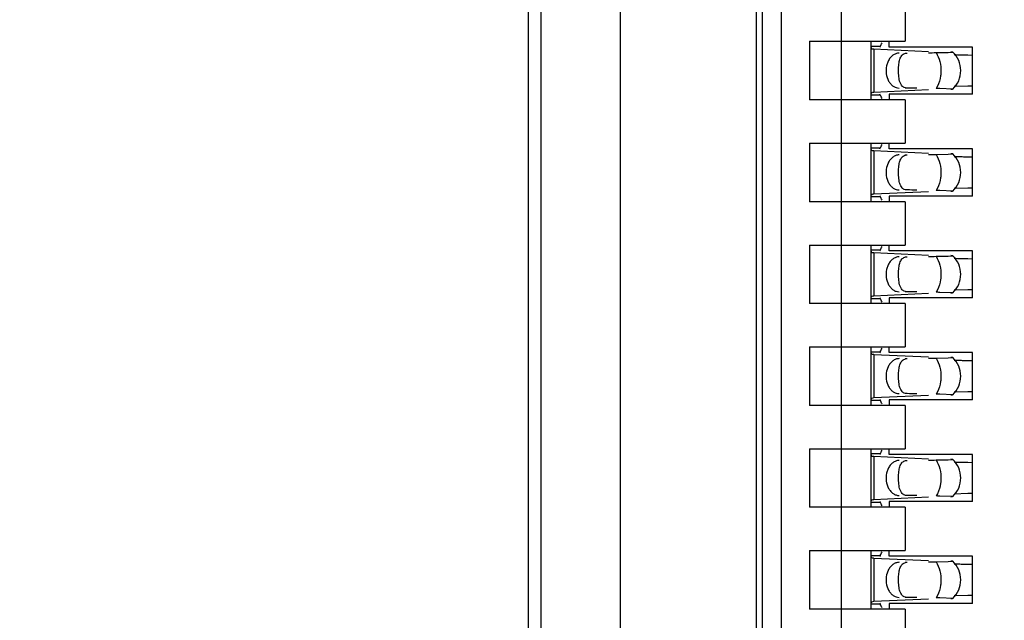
# Model space of a CAD drawing. Header units: inches. Extents: x 0 to 22, y 0 to 17.
# Tile 8 of 61: x 3.725 to 4.03, y 8.034 to 8.22. Entities that reach past the tile are written whole.
import ezdxf

# ---------------------------------------------------------------- set-up
doc = ezdxf.new("R2010")
doc.units = ezdxf.units.IN
doc.header["$LTSCALE"] = 1.21
doc.header["$MEASUREMENT"] = 0
doc.layers.get('0').update_dxf_attribs({"linetype": 'CONTINUOUS'})
doc.layers.add('DIMENSIONS', color=7, linetype='CONTINUOUS')
doc.styles.get("Standard").update_dxf_attribs({"font": 'txt', "width": 0.8})
doc.dimstyles.new('DIMSTYLE_1', dxfattribs={"dimtxt": 0.125, "dimasz": 0.18, "dimexe": 0.18, "dimexo": 0.0625, "dimgap": 0.09, "dimtad": 0, "dimtih": 1, "dimtoh": 1, "dimdec": 3, "dimzin": 4, "dimdsep": 46, "dimtxsty": 'STANDARD', "dimblk": '_FILLED', "dimblk1": '_FILLED', "dimblk2": '_FILLED', "dimcen": 0.09, "dimadec": 0, "dimazin": 0, "dimtp": 0.01, "dimtm": 0.01, "dimtfac": 1, "dimtdec": 3, "dimtofl": 0, "dimtmove": 0, "dimatfit": 3, "dimldrblk": '_FILLED', "dimfxl": 1, "dimtolj": 1, "dimtzin": 4, "dimarcsym": 0})

# ---------------------------------------------------------------- blocks, each defined once
blk = doc.blocks.new('*D14')
at = {"layer": 'DIMENSIONS', "color": 2, "linetype": 'CONTINUOUS'}
blk.add_line((3.9634381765, 7.385423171), (3.445098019, 7.385423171), dxfattribs=at)
at = {"layer": 'DIMENSIONS', "color": 2, "linetype": 'CONTINUOUS', "insert": (3.382598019, 7.447923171), "char_height": 0.125, "width": 1.425, "attachment_point": 3, "line_spacing_factor": 0.9}
blk.add_mtext('-3.706{\\Ftxt.shx;\\W1.000000;\\H0.125000; }[94.13]', dxfattribs=at)
blk = doc.blocks.new('_FILLED')
at = {"color": 0, "linetype": 'BYBLOCK'}
blk.add_solid([(0, 0), (-1, 0.1736111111), (-1, -0.1736111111)], dxfattribs=at)
blk = doc.blocks.new('*D15')
at = {"layer": 'DIMENSIONS', "color": 2, "linetype": 'CONTINUOUS'}
blk.add_line((3.928998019, 6.8692184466), (3.445098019, 6.8692184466), dxfattribs=at)
at = {"layer": 'DIMENSIONS', "color": 2, "linetype": 'CONTINUOUS', "insert": (3.382598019, 6.9317184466), "char_height": 0.125, "width": 1.525, "attachment_point": 3, "line_spacing_factor": 0.9}
blk.add_mtext('-4.222{\\Ftxt.shx;\\W1.000000;\\H0.125000; }[107.24]', dxfattribs=at)
blk = doc.blocks.new('*D16')
at = {"layer": 'DIMENSIONS', "color": 2, "linetype": 'CONTINUOUS'}
blk.add_line((4.337998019, 6.2692184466), (3.445098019, 6.2692184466), dxfattribs=at)
at = {"layer": 'DIMENSIONS', "color": 2, "linetype": 'CONTINUOUS', "insert": (3.382598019, 6.3317184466), "char_height": 0.125, "width": 1.525, "attachment_point": 3, "line_spacing_factor": 0.9}
blk.add_mtext('-4.822{\\Ftxt.shx;\\W1.000000;\\H0.125000; }[122.48]', dxfattribs=at)
blk = doc.blocks.new('*D17')
at = {"layer": 'DIMENSIONS', "color": 2, "linetype": 'CONTINUOUS'}
for p, q in [((3.7807905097, 6.1477749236), (3.6201636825, 5.9958963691)), ((4.326098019, 6.1477749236), (3.7807905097, 6.1477749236)), ((3.6201636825, 5.9958963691), (3.445098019, 5.9958963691))]:
    blk.add_line(p, q, dxfattribs=at)
at = {"layer": 'DIMENSIONS', "color": 2, "linetype": 'CONTINUOUS', "insert": (3.382598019, 6.0583963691), "char_height": 0.125, "width": 1.525, "attachment_point": 3, "line_spacing_factor": 0.9}
blk.add_mtext('-4.943{\\Ftxt.shx;\\W1.000000;\\H0.125000; }[125.56]', dxfattribs=at)

msp = doc.modelspace()

# ---------------------------------------------------------------- linework, layer by layer
at = {"color": 7, "linetype": 'CONTINUOUS'}
for p, q in [((3.886598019, 11.1606528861), (3.886598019, 6.4597840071)), ((3.911198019, 7.0476003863), (3.911198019, 10.3128365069)), ((3.953198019, 7.0805747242), (3.953198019, 10.2801945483)), ((3.9550720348, 7.385423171), (3.9550720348, 10.2200688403)), ((3.9609775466, 7.5035334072), (3.9609775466, 10.040934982)), ((3.9794814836, 7.5678205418), (3.9794814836, 10.0376714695)), ((3.882598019, 9.6802184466), (3.882598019, 7.6802184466)), ((3.999166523, 8.2267617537), (3.999166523, 8.2133759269)), ((3.9696389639, 8.2133759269), (3.999166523, 8.2133759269)), ((3.9696389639, 8.2133759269), (3.9696389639, 8.1952656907)), ((3.9885366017, 8.2133759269), (3.9885366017, 8.1952656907)), ((3.9885366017, 8.2118825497), (3.9914818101, 8.2118825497)), ((3.9885375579, 8.2119408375), (3.9885366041, 8.2118722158)), ((3.9885366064, 8.2118706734), (3.9887056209, 8.211235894)), ((3.9914818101, 8.2118825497), (3.991191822, 8.2115553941)), ((3.994205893, 8.2116042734), (3.994205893, 8.2133759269)), ((3.9887056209, 8.211235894), (3.9889237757, 8.2110944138)), ((3.9889237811, 8.2110962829), (3.9892816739, 8.2110744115)), ((3.9895034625, 8.2110629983), (4.0063865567, 8.2102789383)), ((4.0200326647, 8.2116042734), (3.994205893, 8.2116042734)), ((3.9993143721, 8.2096926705), (3.9997462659, 8.2097341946)), ((4.0087219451, 8.2098858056), (4.0124699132, 8.2099657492)), ((4.0124699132, 8.2099657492), (4.0138863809, 8.210057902)), ((4.0138863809, 8.210057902), (4.0132564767, 8.2101104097)), ((4.0184999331, 8.2091661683), (4.0200164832, 8.2091340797)), ((4.0200326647, 8.1970373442), (4.0200326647, 8.2116042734)), ((3.9938902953, 8.2072267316), (3.9934132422, 8.2058340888)), ((4.018499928, 8.1994753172), (4.0143417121, 8.1993650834)), ((4.0200164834, 8.1995074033), (4.018499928, 8.1994753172)), ((3.9914818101, 8.196759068), (3.9885366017, 8.196759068)), ((3.9885366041, 8.1967694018), (3.9885375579, 8.1967007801)), ((3.988578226, 8.1971436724), (3.9885366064, 8.1967709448)), ((3.9889237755, 8.197547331), (3.988578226, 8.1971436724)), ((3.9895034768, 8.1975781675), (3.9890883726, 8.1975562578)), ((4.0063865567, 8.1983626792), (3.9895034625, 8.1975786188)), ((3.9911918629, 8.1970861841), (3.9914818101, 8.196759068)), ((4.0200326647, 8.1970373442), (3.994205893, 8.1970373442)), ((3.994205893, 8.1970373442), (3.994205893, 8.1952656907)), ((4.0138864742, 8.1985838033), (4.009849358, 8.1987371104)), ((4.0132565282, 8.1985312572), (4.0138365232, 8.1985702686)), ((3.999166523, 8.1952656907), (3.9696389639, 8.1952656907)), ((3.999166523, 8.1952656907), (3.999166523, 8.1818798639)), ((3.9696389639, 8.1818798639), (3.999166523, 8.1818798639)), ((3.9696389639, 8.1818798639), (3.9696389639, 8.1637696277)), ((3.9885366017, 8.1818798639), (3.9885366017, 8.1637696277)), ((3.994205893, 8.1801082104), (3.994205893, 8.1818798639)), ((3.9885366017, 8.1803864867), (3.9914818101, 8.1803864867)), ((3.9885375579, 8.1804447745), (3.9885366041, 8.1803761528)), ((3.9885366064, 8.1803746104), (3.9887056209, 8.179739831)), ((3.9887056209, 8.179739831), (3.9889237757, 8.1795983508)), ((3.9889237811, 8.1796002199), (3.9892816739, 8.1795783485)), ((3.9895034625, 8.1795669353), (4.0063865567, 8.1787828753)), ((3.9914818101, 8.1803864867), (3.991191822, 8.1800593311)), ((4.0200326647, 8.1801082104), (3.994205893, 8.1801082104)), ((3.9993143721, 8.1781966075), (3.9997462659, 8.1782381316)), ((4.0087219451, 8.1783897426), (4.0124699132, 8.1784696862)), ((4.0124699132, 8.1784696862), (4.0138863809, 8.178561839)), ((4.0138863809, 8.178561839), (4.0132564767, 8.1786143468)), ((4.0200326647, 8.1655412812), (4.0200326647, 8.1801082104)), ((3.9938902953, 8.1757306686), (3.9934132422, 8.1743380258)), ((4.0184999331, 8.1776701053), (4.0200164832, 8.1776380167)), ((3.9889237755, 8.166051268), (3.988578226, 8.1656476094)), ((3.9895034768, 8.1660821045), (3.9890883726, 8.1660601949)), ((4.0063865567, 8.1668666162), (3.9895034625, 8.1660825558)), ((4.0138864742, 8.1670877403), (4.009849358, 8.1672410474)), ((4.0132565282, 8.1670351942), (4.0138365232, 8.1670742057)), ((4.018499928, 8.1679792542), (4.0143417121, 8.1678690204)), ((4.0200164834, 8.1680113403), (4.018499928, 8.1679792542)), ((3.999166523, 8.1637696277), (3.9696389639, 8.1637696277)), ((3.9914818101, 8.165263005), (3.9885366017, 8.165263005)), ((3.9885366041, 8.1652733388), (3.9885375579, 8.1652047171)), ((3.988578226, 8.1656476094), (3.9885366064, 8.1652748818)), ((3.9911918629, 8.1655901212), (3.9914818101, 8.165263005)), ((4.0200326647, 8.1655412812), (3.994205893, 8.1655412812)), ((3.994205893, 8.1655412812), (3.994205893, 8.1637696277)), ((3.999166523, 8.1637696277), (3.999166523, 8.1503838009)), ((3.9696389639, 8.1503838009), (3.999166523, 8.1503838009)), ((3.9696389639, 8.1503838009), (3.9696389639, 8.1322735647)), ((3.9885366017, 8.1503838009), (3.9885366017, 8.1322735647)), ((3.9885366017, 8.1488904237), (3.9914818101, 8.1488904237)), ((3.9885375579, 8.1489487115), (3.9885366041, 8.1488800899)), ((3.9885366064, 8.1488785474), (3.9887056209, 8.148243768)), ((3.9887056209, 8.148243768), (3.9889237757, 8.1481022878)), ((3.9889237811, 8.1481041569), (3.9892816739, 8.1480822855)), ((3.9895034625, 8.1480708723), (4.0063865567, 8.1472868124)), ((3.9914818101, 8.1488904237), (3.991191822, 8.1485632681)), ((3.994205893, 8.1486121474), (3.994205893, 8.1503838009)), ((4.0200326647, 8.1486121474), (3.994205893, 8.1486121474)), ((4.0200326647, 8.1340452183), (4.0200326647, 8.1486121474)), ((3.9993143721, 8.1467005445), (3.9997462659, 8.1467420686)), ((4.0087219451, 8.1468936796), (4.0124699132, 8.1469736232)), ((4.0124699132, 8.1469736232), (4.0138863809, 8.147065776)), ((4.0138863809, 8.147065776), (4.0132564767, 8.1471182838)), ((4.0184999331, 8.1461740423), (4.0200164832, 8.1461419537)), ((3.9938902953, 8.1442346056), (3.9934132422, 8.1428419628)), ((4.0138864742, 8.1355916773), (4.009849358, 8.1357449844)), ((4.0132565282, 8.1355391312), (4.0138365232, 8.1355781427)), ((4.018499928, 8.1364831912), (4.0143417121, 8.1363729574)), ((4.0200164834, 8.1365152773), (4.018499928, 8.1364831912)), ((3.9914818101, 8.133766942), (3.9885366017, 8.133766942)), ((3.9885366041, 8.1337772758), (3.9885375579, 8.1337086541)), ((3.988578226, 8.1341515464), (3.9885366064, 8.1337788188)), ((3.9889237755, 8.134555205), (3.988578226, 8.1341515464)), ((3.9895034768, 8.1345860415), (3.9890883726, 8.1345641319)), ((4.0063865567, 8.1353705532), (3.9895034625, 8.1345864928)), ((3.9911918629, 8.1340940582), (3.9914818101, 8.133766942)), ((4.0200326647, 8.1340452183), (3.994205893, 8.1340452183)), ((3.994205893, 8.1340452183), (3.994205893, 8.1322735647)), ((3.999166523, 8.1322735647), (3.9696389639, 8.1322735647)), ((3.999166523, 8.1322735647), (3.999166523, 8.1188877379)), ((3.9696389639, 8.1188877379), (3.999166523, 8.1188877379)), ((3.9696389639, 8.1188877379), (3.9696389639, 8.1007775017)), ((3.9885366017, 8.1188877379), (3.9885366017, 8.1007775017)), ((3.9885366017, 8.1173943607), (3.9914818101, 8.1173943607)), ((3.9885375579, 8.1174526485), (3.9885366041, 8.1173840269)), ((3.9885366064, 8.1173824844), (3.9887056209, 8.116747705)), ((3.9914818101, 8.1173943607), (3.991191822, 8.1170672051)), ((3.994205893, 8.1171160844), (3.994205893, 8.1188877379)), ((3.9887056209, 8.116747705), (3.9889237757, 8.1166062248)), ((3.9889237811, 8.1166080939), (3.9892816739, 8.1165862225)), ((3.9895034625, 8.1165748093), (4.0063865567, 8.1157907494)), ((4.0200326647, 8.1171160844), (3.994205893, 8.1171160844)), ((3.9993143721, 8.1152044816), (3.9997462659, 8.1152460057)), ((4.0087219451, 8.1153976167), (4.0124699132, 8.1154775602)), ((4.0124699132, 8.1154775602), (4.0138863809, 8.115569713)), ((4.0138863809, 8.115569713), (4.0132564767, 8.1156222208)), ((4.0184999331, 8.1146779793), (4.0200164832, 8.1146458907)), ((4.0200326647, 8.1025491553), (4.0200326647, 8.1171160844)), ((3.9938902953, 8.1127385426), (3.9934132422, 8.1113458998)), ((3.9914818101, 8.102270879), (3.9885366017, 8.102270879)), ((3.9885366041, 8.1022812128), (3.9885375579, 8.1022125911)), ((3.988578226, 8.1026554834), (3.9885366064, 8.1022827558)), ((3.9889237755, 8.103059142), (3.988578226, 8.1026554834)), ((3.9895034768, 8.1030899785), (3.9890883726, 8.1030680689)), ((4.0063865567, 8.1038744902), (3.9895034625, 8.1030904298)), ((3.9911918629, 8.1025979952), (3.9914818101, 8.102270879)), ((4.0200326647, 8.1025491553), (3.994205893, 8.1025491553)), ((3.994205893, 8.1025491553), (3.994205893, 8.1007775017)), ((4.0138864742, 8.1040956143), (4.009849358, 8.1042489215)), ((4.0132565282, 8.1040430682), (4.0138365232, 8.1040820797)), ((4.018499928, 8.1049871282), (4.0143417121, 8.1048768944)), ((4.0200164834, 8.1050192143), (4.018499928, 8.1049871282)), ((3.999166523, 8.1007775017), (3.9696389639, 8.1007775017)), ((3.999166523, 8.1007775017), (3.999166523, 8.0873916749)), ((3.9696389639, 8.0873916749), (3.999166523, 8.0873916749)), ((3.9696389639, 8.0873916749), (3.9696389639, 8.0692814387)), ((3.9885366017, 8.0873916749), (3.9885366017, 8.0692814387)), ((3.994205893, 8.0856200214), (3.994205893, 8.0873916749)), ((3.9885366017, 8.0858982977), (3.9914818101, 8.0858982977)), ((3.9885375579, 8.0859565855), (3.9885366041, 8.0858879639)), ((3.9885366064, 8.0858864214), (3.9887056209, 8.085251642)), ((3.9887056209, 8.085251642), (3.9889237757, 8.0851101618)), ((3.9889237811, 8.0851120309), (3.9892816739, 8.0850901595)), ((3.9895034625, 8.0850787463), (4.0063865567, 8.0842946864)), ((3.9914818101, 8.0858982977), (3.991191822, 8.0855711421)), ((4.0200326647, 8.0856200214), (3.994205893, 8.0856200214)), ((4.0087219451, 8.0839015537), (4.0124699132, 8.0839814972)), ((4.0124699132, 8.0839814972), (4.0138863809, 8.08407365)), ((4.0138863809, 8.08407365), (4.0132564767, 8.0841261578)), ((4.0200326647, 8.0710530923), (4.0200326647, 8.0856200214)), ((3.9938902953, 8.0812424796), (3.9934132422, 8.0798498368)), ((3.9993143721, 8.0837084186), (3.9997462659, 8.0837499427)), ((4.0184999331, 8.0831819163), (4.0200164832, 8.0831498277)), ((4.0063865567, 8.0723784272), (3.9895034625, 8.0715943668)), ((4.0138864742, 8.0725995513), (4.009849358, 8.0727528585)), ((4.0132565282, 8.0725470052), (4.0138365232, 8.0725860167)), ((4.018499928, 8.0734910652), (4.0143417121, 8.0733808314)), ((4.0200164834, 8.0735231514), (4.018499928, 8.0734910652)), ((3.999166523, 8.0692814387), (3.9696389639, 8.0692814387)), ((3.9914818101, 8.070774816), (3.9885366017, 8.070774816)), ((3.9885366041, 8.0707851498), (3.9885375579, 8.0707165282)), ((3.988578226, 8.0711594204), (3.9885366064, 8.0707866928)), ((3.9889237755, 8.071563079), (3.988578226, 8.0711594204)), ((3.9895034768, 8.0715939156), (3.9890883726, 8.0715720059)), ((3.9911918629, 8.0711019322), (3.9914818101, 8.070774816)), ((4.0200326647, 8.0710530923), (3.994205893, 8.0710530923)), ((3.994205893, 8.0710530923), (3.994205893, 8.0692814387)), ((3.999166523, 8.0692814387), (3.999166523, 8.055895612)), ((3.9696389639, 8.055895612), (3.999166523, 8.055895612)), ((3.9696389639, 8.055895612), (3.9696389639, 8.0377853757)), ((3.9885366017, 8.055895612), (3.9885366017, 8.0377853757)), ((3.9885366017, 8.0544022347), (3.9914818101, 8.0544022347)), ((3.9885375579, 8.0544605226), (3.9885366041, 8.0543919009)), ((3.9885366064, 8.0543903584), (3.9887056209, 8.053755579)), ((3.9887056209, 8.053755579), (3.9889237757, 8.0536140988)), ((3.9889237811, 8.053615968), (3.9892816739, 8.0535940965)), ((3.9895034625, 8.0535826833), (4.0063865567, 8.0527986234)), ((3.9914818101, 8.0544022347), (3.991191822, 8.0540750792)), ((3.994205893, 8.0541239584), (3.994205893, 8.055895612)), ((4.0200326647, 8.0541239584), (3.994205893, 8.0541239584)), ((4.0200326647, 8.0395570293), (4.0200326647, 8.0541239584)), ((3.9993143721, 8.0522123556), (3.9997462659, 8.0522538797)), ((4.0087219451, 8.0524054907), (4.0124699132, 8.0524854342)), ((4.0124699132, 8.0524854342), (4.0138863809, 8.052577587)), ((4.0138863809, 8.052577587), (4.0132564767, 8.0526300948)), ((4.0184999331, 8.0516858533), (4.0200164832, 8.0516537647)), ((3.9938902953, 8.0497464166), (3.9934132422, 8.0483537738)), ((4.0138864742, 8.0411034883), (4.009849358, 8.0412567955)), ((4.018499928, 8.0419950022), (4.0143417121, 8.0418847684)), ((4.0200164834, 8.0420270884), (4.018499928, 8.0419950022)), ((3.9914818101, 8.039278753), (3.9885366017, 8.039278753)), ((3.9885366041, 8.0392890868), (3.9885375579, 8.0392204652)), ((3.988578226, 8.0396633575), (3.9885366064, 8.0392906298)), ((3.9889237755, 8.040067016), (3.988578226, 8.0396633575)), ((3.9895034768, 8.0400978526), (3.9890883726, 8.0400759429)), ((4.0063865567, 8.0408823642), (3.9895034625, 8.0400983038)), ((3.9911918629, 8.0396058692), (3.9914818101, 8.039278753)), ((4.0200326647, 8.0395570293), (3.994205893, 8.0395570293)), ((3.994205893, 8.0395570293), (3.994205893, 8.0377853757)), ((4.0132565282, 8.0410509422), (4.0138365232, 8.0410899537)), ((3.999166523, 8.0377853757), (3.9696389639, 8.0377853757)), ((3.999166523, 8.0377853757), (3.999166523, 8.024399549))]:
    msp.add_line(p, q, dxfattribs=at)
at = {"color": 9, "linetype": 'CONTINUOUS'}
for p, q in [((3.9895034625, 8.2110629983), (3.9895034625, 8.1975786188)), ((3.999166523, 8.2097341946), (3.9997462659, 8.2097341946)), ((4.0091334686, 8.1994673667), (4.0087219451, 8.198755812)), ((3.9997462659, 8.198907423), (3.999166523, 8.198907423)), ((3.9895034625, 8.1795669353), (3.9895034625, 8.1660825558)), ((3.999166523, 8.1782381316), (3.9997462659, 8.1782381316)), ((3.9997462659, 8.16741136), (3.999166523, 8.16741136)), ((4.0091334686, 8.1679713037), (4.0087219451, 8.167259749)), ((3.9895034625, 8.1480708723), (3.9895034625, 8.1345864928)), ((3.999166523, 8.1467420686), (3.9997462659, 8.1467420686)), ((3.9997462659, 8.135915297), (3.999166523, 8.135915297)), ((4.0091334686, 8.1364752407), (4.0087219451, 8.135763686)), ((3.9895034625, 8.1165748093), (3.9895034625, 8.1030904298)), ((3.999166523, 8.1152460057), (3.9997462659, 8.1152460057)), ((3.9997462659, 8.104419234), (3.999166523, 8.104419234)), ((4.0091334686, 8.1049791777), (4.0087219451, 8.104267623)), ((3.9895034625, 8.0850787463), (3.9895034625, 8.0715943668)), ((3.999166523, 8.0837499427), (3.9997462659, 8.0837499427)), ((3.9997462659, 8.072923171), (3.999166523, 8.072923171)), ((4.0091334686, 8.0734831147), (4.0087219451, 8.07277156)), ((3.9895034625, 8.0535826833), (3.9895034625, 8.0400983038)), ((3.999166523, 8.0522538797), (3.9997462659, 8.0522538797)), ((3.9997462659, 8.041427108), (3.999166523, 8.041427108)), ((4.0091334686, 8.0419870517), (4.0087219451, 8.041275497))]:
    msp.add_line(p, q, dxfattribs=at)
at = {"color": 7, "linetype": 'CONTINUOUS'}
for centre, radius, start, end in [((3.9910816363, 8.2452469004), 0.0342198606, 266.9848544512, 267.3566322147), ((4.008493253, 8.2043208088), 0.0078740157, 313.2313990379, 46.7695386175), ((4.0229598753, 8.4704594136), 0.2613250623, 268.110127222, 268.3298669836), ((4.0252635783, 8.5508024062), 0.3417010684, 268.3363875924, 268.582163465), ((4.0310384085, 8.7781043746), 0.5690763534, 268.5671778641, 268.7374983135), ((4.0021397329, 7.7679587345), 0.4308473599, 88.9746889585, 89.1246374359), ((3.9910816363, 8.2137508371), 0.0342198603, 266.9848544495, 267.3566322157), ((4.008493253, 8.1728247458), 0.0078740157, 313.2313990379, 46.7695386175), ((4.0229598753, 8.4389633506), 0.2613250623, 268.110127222, 268.3298669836), ((4.0252635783, 8.5193063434), 0.3417010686, 268.3363875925, 268.5821634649), ((4.0310384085, 8.7466083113), 0.569076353, 268.5671778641, 268.7374983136), ((4.0021397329, 7.7364626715), 0.4308473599, 88.9746889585, 89.1246374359), ((3.9910816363, 8.182254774), 0.0342198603, 266.9848544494, 267.3566322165), ((4.008493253, 8.1413286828), 0.0078740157, 313.2313990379, 46.7695386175), ((4.0229598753, 8.4074672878), 0.2613250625, 268.110127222, 268.3298669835), ((4.0252635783, 8.4878102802), 0.3417010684, 268.3363875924, 268.582163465), ((4.0310384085, 8.7151122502), 0.569076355, 268.5671778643, 268.7374983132), ((4.0021397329, 7.7049666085), 0.4308473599, 88.9746889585, 89.1246374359), ((3.9910816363, 8.1507587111), 0.0342198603, 266.9848544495, 267.3566322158), ((4.008493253, 8.1098326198), 0.0078740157, 313.2313990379, 46.7695386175), ((4.0229598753, 8.3759712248), 0.2613250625, 268.110127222, 268.3298669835), ((4.0252635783, 8.4563142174), 0.3417010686, 268.3363875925, 268.5821634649), ((4.0310384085, 8.6836161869), 0.5690763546, 268.5671778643, 268.7374983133), ((4.0021397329, 7.6734705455), 0.4308473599, 88.9746889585, 89.1246374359), ((3.9910816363, 8.1192626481), 0.0342198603, 266.9848544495, 267.3566322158), ((4.008493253, 8.0783365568), 0.0078740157, 313.2313990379, 46.7695386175), ((4.0229598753, 8.3444751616), 0.2613250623, 268.110127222, 268.3298669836), ((4.0252635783, 8.4248181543), 0.3417010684, 268.3363875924, 268.582163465), ((4.0310384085, 8.6521201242), 0.569076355, 268.5671778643, 268.7374983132), ((4.0021397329, 7.641974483), 0.4308473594, 88.9746889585, 89.1246374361), ((3.9910816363, 8.0877665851), 0.0342198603, 266.9848544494, 267.3566322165), ((4.008493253, 8.0468404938), 0.0078740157, 313.2313990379, 46.7695386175), ((4.0229598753, 8.3129790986), 0.2613250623, 268.110127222, 268.3298669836), ((4.0252635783, 8.3933220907), 0.3417010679, 268.3363875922, 268.5821634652), ((4.0310384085, 8.6206240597), 0.5690763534, 268.5671778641, 268.7374983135), ((4.0021397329, 7.6104784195), 0.4308473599, 88.9746889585, 89.1246374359)]:
    msp.add_arc(centre, radius, start, end, dxfattribs=at)
for centre, major_axis, ratio, start_param, end_param in [((3.9903439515, 8.222903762), (-0, 0.0118110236), 0.2679491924, -2.7738167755, -2.5765937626), ((3.6720865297, 8.2043208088), (0.4711895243, 0.0078735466), 0.0001824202, -0.7820906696, -0.7749796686), ((3.9903439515, 8.1857378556), (-0, 0.0118110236), 0.2679491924, -0.5650009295, -0.3677758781), ((3.6720865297, 8.2043208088), (0.4711895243, -0.0078735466), 0.0001824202, 0.7929389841, 0.8018391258), ((3.9903439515, 8.191407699), (-0, 0.0118110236), 0.2679491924, -2.7738167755, -2.5765937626), ((3.6720865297, 8.1728247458), (0.4711895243, 0.0078735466), 0.0001824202, -0.7820906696, -0.7749796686), ((3.6720865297, 8.1728247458), (0.4711895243, -0.0078735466), 0.0001824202, 0.7929389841, 0.8018391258), ((3.9903439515, 8.1542417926), (0, 0.0118110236), 0.2679491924, -0.5650009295, -0.3677758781), ((3.9903439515, 8.1599116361), (0, 0.0118110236), 0.2679491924, -2.7738167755, -2.5765937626), ((3.6720865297, 8.1413286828), (0.4711895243, 0.0078735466), 0.0001824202, -0.7820906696, -0.7749796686), ((3.6720865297, 8.1413286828), (0.4711895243, -0.0078735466), 0.0001824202, 0.7929389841, 0.8018391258), ((3.9903439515, 8.1227457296), (0, 0.0118110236), 0.2679491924, -0.5650009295, -0.3677758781), ((3.9903439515, 8.1284155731), (0, 0.0118110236), 0.2679491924, -2.7738167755, -2.5765937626), ((3.6720865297, 8.1098326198), (0.4711895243, 0.0078735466), 0.0001824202, -0.7820906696, -0.7749796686), ((3.9903439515, 8.0912496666), (0, 0.0118110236), 0.2679491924, -0.5650009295, -0.3677758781), ((3.6720865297, 8.1098326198), (0.4711895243, -0.0078735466), 0.0001824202, 0.7929389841, 0.8018391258), ((3.9903439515, 8.0969195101), (-0, 0.0118110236), 0.2679491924, -2.7738167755, -2.5765937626), ((3.6720865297, 8.0783365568), (0.4711895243, 0.0078735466), 0.0001824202, -0.7820906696, -0.7749796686), ((3.6720865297, 8.0783365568), (0.4711895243, -0.0078735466), 0.0001824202, 0.7929389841, 0.8018391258), ((3.9903439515, 8.0597536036), (0, 0.0118110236), 0.2679491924, -0.5650009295, -0.3677758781), ((3.9903439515, 8.0654234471), (0, 0.0118110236), 0.2679491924, -2.7738167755, -2.5765937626), ((3.6720865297, 8.0468404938), (0.4711895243, 0.0078735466), 0.0001824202, -0.7820906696, -0.7749796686), ((3.6720865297, 8.0468404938), (0.4711895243, -0.0078735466), 0.0001824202, 0.7929389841, 0.8018391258), ((3.9903439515, 8.0282575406), (-0, 0.0118110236), 0.2679491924, -0.5650009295, -0.3677758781)]:
    msp.add_ellipse(centre, major_axis=major_axis, ratio=ratio, start_param=start_param, end_param=end_param, dxfattribs=at)
for points, knots in [([(3.9972962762, 8.2097341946), (3.9969562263, 8.2097285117), (3.9962584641, 8.2095991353), (3.9953024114, 8.2090763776), (3.9944816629, 8.2082673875), (3.9940663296, 8.2075922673), (3.9938902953, 8.2072267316)], [0, 0, 0, 0, 0.229791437, 0.4696702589, 0.7258733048, 1, 1, 1, 1]), ([(3.9971210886, 8.2049797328), (3.9971433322, 8.2055658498), (3.9972376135, 8.2066412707), (3.9975291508, 8.20790624), (3.9979133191, 8.2087157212), (3.9982720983, 8.2091872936), (3.9987438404, 8.2095355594), (3.9991179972, 8.2096565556), (3.9993143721, 8.2096926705)], [0, 0, 0, 0, 0.3145836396, 0.5783093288, 0.6903244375, 0.7929302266, 0.8929102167, 1, 1, 1, 1]), ([(3.9934132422, 8.2058340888), (3.9932361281, 8.2050304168), (3.993170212, 8.2033771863), (3.9937778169, 8.2014315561), (3.99465103, 8.2001811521), (3.9954388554, 8.199475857), (3.996335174, 8.1990242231), (3.9969806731, 8.1989126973), (3.9972962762, 8.198907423)], [0, 0, 0, 0, 0.2761150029, 0.5429829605, 0.6674054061, 0.7841211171, 0.8940953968, 1, 1, 1, 1]), ([(3.9974682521, 8.2010793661), (3.9973080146, 8.2016712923), (3.9971216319, 8.202974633), (3.9970947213, 8.2042849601), (3.9971210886, 8.2049797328)], [0, 0, 0, 0, 0.468650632, 1, 1, 1, 1]), ([(3.9997462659, 8.198907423), (3.9994531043, 8.1989123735), (3.9990199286, 8.1989845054), (3.9985316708, 8.1992541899), (3.9981279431, 8.1996071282), (3.9977391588, 8.2002209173), (3.9975500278, 8.2007772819), (3.9974682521, 8.2010793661)], [0, 0, 0, 0, 0.2575080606, 0.3729976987, 0.4863784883, 0.7251431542, 1, 1, 1, 1]), ([(3.9972962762, 8.1782381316), (3.9969562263, 8.1782324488), (3.9962584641, 8.1781030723), (3.9953024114, 8.1775803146), (3.9944816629, 8.1767713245), (3.9940663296, 8.1760962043), (3.9938902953, 8.1757306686)], [0, 0, 0, 0, 0.229791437, 0.4696702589, 0.7258733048, 1, 1, 1, 1]), ([(3.9971210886, 8.1734836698), (3.9971433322, 8.1740697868), (3.9972376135, 8.1751452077), (3.9975291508, 8.176410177), (3.9979133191, 8.1772196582), (3.9982720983, 8.1776912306), (3.9987438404, 8.1780394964), (3.9991179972, 8.1781604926), (3.9993143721, 8.1781966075)], [0, 0, 0, 0, 0.3145836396, 0.5783093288, 0.6903244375, 0.7929302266, 0.8929102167, 1, 1, 1, 1]), ([(3.9934132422, 8.1743380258), (3.9932361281, 8.1735343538), (3.993170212, 8.1718811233), (3.9937778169, 8.1699354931), (3.99465103, 8.1686850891), (3.9954388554, 8.167979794), (3.996335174, 8.1675281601), (3.9969806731, 8.1674166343), (3.9972962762, 8.16741136)], [0, 0, 0, 0, 0.2761150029, 0.5429829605, 0.6674054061, 0.7841211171, 0.8940953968, 1, 1, 1, 1]), ([(3.9974682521, 8.1695833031), (3.9973080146, 8.1701752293), (3.9971216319, 8.17147857), (3.9970947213, 8.1727888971), (3.9971210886, 8.1734836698)], [0, 0, 0, 0, 0.468650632, 1, 1, 1, 1]), ([(3.9997462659, 8.16741136), (3.9994531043, 8.1674163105), (3.9990199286, 8.1674884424), (3.9985316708, 8.1677581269), (3.9981279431, 8.1681110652), (3.9977391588, 8.1687248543), (3.9975500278, 8.1692812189), (3.9974682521, 8.1695833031)], [0, 0, 0, 0, 0.2575080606, 0.3729976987, 0.4863784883, 0.7251431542, 1, 1, 1, 1]), ([(3.9972962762, 8.1467420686), (3.9969562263, 8.1467363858), (3.9962584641, 8.1466070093), (3.9953024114, 8.1460842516), (3.9944816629, 8.1452752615), (3.9940663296, 8.1446001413), (3.9938902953, 8.1442346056)], [0, 0, 0, 0, 0.229791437, 0.4696702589, 0.7258733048, 1, 1, 1, 1]), ([(3.9971210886, 8.1419876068), (3.9971433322, 8.1425737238), (3.9972376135, 8.1436491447), (3.9975291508, 8.144914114), (3.9979133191, 8.1457235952), (3.9982720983, 8.1461951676), (3.9987438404, 8.1465434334), (3.9991179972, 8.1466644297), (3.9993143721, 8.1467005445)], [0, 0, 0, 0, 0.3145836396, 0.5783093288, 0.6903244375, 0.7929302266, 0.8929102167, 1, 1, 1, 1]), ([(3.9934132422, 8.1428419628), (3.9932361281, 8.1420382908), (3.993170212, 8.1403850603), (3.9937778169, 8.1384394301), (3.99465103, 8.1371890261), (3.9954388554, 8.136483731), (3.996335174, 8.1360320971), (3.9969806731, 8.1359205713), (3.9972962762, 8.135915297)], [0, 0, 0, 0, 0.2761150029, 0.5429829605, 0.6674054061, 0.7841211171, 0.8940953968, 1, 1, 1, 1]), ([(3.9974682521, 8.1380872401), (3.9973080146, 8.1386791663), (3.9971216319, 8.139982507), (3.9970947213, 8.1412928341), (3.9971210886, 8.1419876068)], [0, 0, 0, 0, 0.468650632, 1, 1, 1, 1]), ([(3.9997462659, 8.135915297), (3.9994531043, 8.1359202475), (3.9990199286, 8.1359923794), (3.9985316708, 8.136262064), (3.9981279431, 8.1366150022), (3.9977391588, 8.1372287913), (3.9975500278, 8.1377851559), (3.9974682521, 8.1380872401)], [0, 0, 0, 0, 0.2575080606, 0.3729976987, 0.4863784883, 0.7251431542, 1, 1, 1, 1]), ([(3.9972962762, 8.1152460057), (3.9969562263, 8.1152403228), (3.9962584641, 8.1151109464), (3.9953024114, 8.1145881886), (3.9944816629, 8.1137791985), (3.9940663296, 8.1131040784), (3.9938902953, 8.1127385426)], [0, 0, 0, 0, 0.229791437, 0.4696702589, 0.7258733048, 1, 1, 1, 1]), ([(3.9971210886, 8.1104915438), (3.9971433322, 8.1110776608), (3.9972376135, 8.1121530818), (3.9975291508, 8.113418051), (3.9979133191, 8.1142275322), (3.9982720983, 8.1146991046), (3.9987438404, 8.1150473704), (3.9991179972, 8.1151683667), (3.9993143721, 8.1152044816)], [0, 0, 0, 0, 0.3145836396, 0.5783093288, 0.6903244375, 0.7929302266, 0.8929102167, 1, 1, 1, 1]), ([(3.9934132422, 8.1113458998), (3.9932361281, 8.1105422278), (3.993170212, 8.1088889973), (3.9937778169, 8.1069433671), (3.99465103, 8.1056929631), (3.9954388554, 8.104987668), (3.996335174, 8.1045360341), (3.9969806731, 8.1044245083), (3.9972962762, 8.104419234)], [0, 0, 0, 0, 0.2761150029, 0.5429829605, 0.6674054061, 0.7841211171, 0.8940953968, 1, 1, 1, 1]), ([(3.9974682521, 8.1065911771), (3.9973080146, 8.1071831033), (3.9971216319, 8.108486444), (3.9970947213, 8.1097967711), (3.9971210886, 8.1104915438)], [0, 0, 0, 0, 0.468650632, 1, 1, 1, 1]), ([(3.9997462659, 8.104419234), (3.9994531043, 8.1044241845), (3.9990199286, 8.1044963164), (3.9985316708, 8.104766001), (3.9981279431, 8.1051189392), (3.9977391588, 8.1057327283), (3.9975500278, 8.1062890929), (3.9974682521, 8.1065911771)], [0, 0, 0, 0, 0.2575080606, 0.3729976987, 0.4863784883, 0.7251431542, 1, 1, 1, 1]), ([(3.9972962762, 8.0837499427), (3.9969562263, 8.0837442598), (3.9962584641, 8.0836148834), (3.9953024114, 8.0830921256), (3.9944816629, 8.0822831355), (3.9940663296, 8.0816080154), (3.9938902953, 8.0812424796)], [0, 0, 0, 0, 0.229791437, 0.4696702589, 0.7258733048, 1, 1, 1, 1]), ([(3.9971210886, 8.0789954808), (3.9971433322, 8.0795815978), (3.9972376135, 8.0806570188), (3.9975291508, 8.081921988), (3.9979133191, 8.0827314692), (3.9982720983, 8.0832030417), (3.9987438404, 8.0835513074), (3.9991179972, 8.0836723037), (3.9993143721, 8.0837084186)], [0, 0, 0, 0, 0.3145836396, 0.5783093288, 0.6903244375, 0.7929302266, 0.8929102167, 1, 1, 1, 1]), ([(3.9934132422, 8.0798498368), (3.9932361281, 8.0790461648), (3.993170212, 8.0773929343), (3.9937778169, 8.0754473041), (3.99465103, 8.0741969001), (3.9954388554, 8.073491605), (3.996335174, 8.0730399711), (3.9969806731, 8.0729284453), (3.9972962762, 8.072923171)], [0, 0, 0, 0, 0.2761150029, 0.5429829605, 0.6674054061, 0.7841211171, 0.8940953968, 1, 1, 1, 1]), ([(3.9974682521, 8.0750951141), (3.9973080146, 8.0756870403), (3.9971216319, 8.0769903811), (3.9970947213, 8.0783007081), (3.9971210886, 8.0789954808)], [0, 0, 0, 0, 0.468650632, 1, 1, 1, 1]), ([(3.9997462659, 8.072923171), (3.9994531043, 8.0729281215), (3.9990199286, 8.0730002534), (3.9985316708, 8.073269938), (3.9981279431, 8.0736228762), (3.9977391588, 8.0742366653), (3.9975500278, 8.0747930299), (3.9974682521, 8.0750951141)], [0, 0, 0, 0, 0.2575080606, 0.3729976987, 0.4863784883, 0.7251431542, 1, 1, 1, 1]), ([(3.9972962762, 8.0522538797), (3.9969562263, 8.0522481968), (3.9962584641, 8.0521188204), (3.9953024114, 8.0515960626), (3.9944816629, 8.0507870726), (3.9940663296, 8.0501119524), (3.9938902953, 8.0497464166)], [0, 0, 0, 0, 0.229791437, 0.4696702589, 0.7258733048, 1, 1, 1, 1]), ([(3.9971210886, 8.0474994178), (3.9971433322, 8.0480855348), (3.9972376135, 8.0491609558), (3.9975291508, 8.050425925), (3.9979133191, 8.0512354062), (3.9982720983, 8.0517069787), (3.9987438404, 8.0520552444), (3.9991179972, 8.0521762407), (3.9993143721, 8.0522123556)], [0, 0, 0, 0, 0.3145836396, 0.5783093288, 0.6903244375, 0.7929302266, 0.8929102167, 1, 1, 1, 1]), ([(3.9934132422, 8.0483537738), (3.9932361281, 8.0475501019), (3.993170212, 8.0458968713), (3.9937778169, 8.0439512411), (3.99465103, 8.0427008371), (3.9954388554, 8.041995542), (3.996335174, 8.0415439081), (3.9969806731, 8.0414323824), (3.9972962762, 8.041427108)], [0, 0, 0, 0, 0.2761150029, 0.5429829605, 0.6674054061, 0.7841211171, 0.8940953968, 1, 1, 1, 1]), ([(3.9974682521, 8.0435990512), (3.9973080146, 8.0441909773), (3.9971216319, 8.0454943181), (3.9970947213, 8.0468046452), (3.9971210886, 8.0474994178)], [0, 0, 0, 0, 0.468650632, 1, 1, 1, 1]), ([(3.9997462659, 8.041427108), (3.9994531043, 8.0414320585), (3.9990199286, 8.0415041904), (3.9985316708, 8.041773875), (3.9981279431, 8.0421268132), (3.9977391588, 8.0427406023), (3.9975500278, 8.0432969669), (3.9974682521, 8.0435990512)], [0, 0, 0, 0, 0.2575080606, 0.3729976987, 0.4863784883, 0.7251431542, 1, 1, 1, 1])]:
    msp.add_open_spline(points, degree=3, knots=knots, dxfattribs=at)
at = {"color": 9, "linetype": 'CONTINUOUS'}
for points, knots in [([(4.0087219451, 8.2098858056), (4.0092706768, 8.2090451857), (4.010063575, 8.2070544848), (4.0102608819, 8.2049387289), (4.0102177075, 8.2038456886)], [0, 0, 0, 0, 0.4785423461, 1, 1, 1, 1]), ([(4.0102177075, 8.2038456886), (4.0102021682, 8.2034522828), (4.0100687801, 8.2019488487), (4.0096417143, 8.200461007), (4.0091334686, 8.1994673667)], [0, 0, 0, 0, 0.260772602, 1, 1, 1, 1]), ([(4.0087219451, 8.1783897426), (4.0092706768, 8.1775491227), (4.010063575, 8.1755584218), (4.0102608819, 8.1734426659), (4.0102177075, 8.1723496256)], [0, 0, 0, 0, 0.4785423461, 1, 1, 1, 1]), ([(4.0102177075, 8.1723496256), (4.0102021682, 8.1719562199), (4.0100687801, 8.1704527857), (4.0096417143, 8.168964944), (4.0091334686, 8.1679713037)], [0, 0, 0, 0, 0.260772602, 1, 1, 1, 1]), ([(4.0087219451, 8.1468936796), (4.0092706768, 8.1460530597), (4.010063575, 8.1440623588), (4.0102608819, 8.141946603), (4.0102177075, 8.1408535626)], [0, 0, 0, 0, 0.4785423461, 1, 1, 1, 1]), ([(4.0102177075, 8.1408535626), (4.0102021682, 8.1404601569), (4.0100687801, 8.1389567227), (4.0096417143, 8.137468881), (4.0091334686, 8.1364752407)], [0, 0, 0, 0, 0.260772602, 1, 1, 1, 1]), ([(4.0087219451, 8.1153976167), (4.0092706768, 8.1145569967), (4.010063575, 8.1125662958), (4.0102608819, 8.11045054), (4.0102177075, 8.1093574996)], [0, 0, 0, 0, 0.4785423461, 1, 1, 1, 1]), ([(4.0102177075, 8.1093574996), (4.0102021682, 8.1089640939), (4.0100687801, 8.1074606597), (4.0096417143, 8.105972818), (4.0091334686, 8.1049791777)], [0, 0, 0, 0, 0.260772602, 1, 1, 1, 1]), ([(4.0087219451, 8.0839015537), (4.0092706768, 8.0830609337), (4.010063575, 8.0810702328), (4.0102608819, 8.078954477), (4.0102177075, 8.0778614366)], [0, 0, 0, 0, 0.4785423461, 1, 1, 1, 1]), ([(4.0102177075, 8.0778614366), (4.0102021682, 8.0774680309), (4.0100687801, 8.0759645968), (4.0096417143, 8.074476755), (4.0091334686, 8.0734831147)], [0, 0, 0, 0, 0.260772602, 1, 1, 1, 1]), ([(4.0087219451, 8.0524054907), (4.0092706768, 8.0515648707), (4.010063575, 8.0495741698), (4.0102608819, 8.047458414), (4.0102177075, 8.0463653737)], [0, 0, 0, 0, 0.4785423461, 1, 1, 1, 1]), ([(4.0102177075, 8.0463653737), (4.0102021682, 8.0459719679), (4.0100687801, 8.0444685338), (4.0096417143, 8.042980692), (4.0091334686, 8.0419870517)], [0, 0, 0, 0, 0.260772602, 1, 1, 1, 1])]:
    msp.add_open_spline(points, degree=3, knots=knots, dxfattribs=at)

# ---------------------------------------------------------------- dimensions: what is measured, and where the dimension line sits
at = {"layer": 'DIMENSIONS', "color": 2, "linetype": 'CONTINUOUS'}
for feature_location, offset, origin, picture, middle in [((3.928998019, 6.8692184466), (-0.4838999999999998, 0), (3.991498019, 11.0912184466), '*D15', (2.370098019, 6.8692184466)), ((4.337998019, 6.2692184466), (-0.8928999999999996, 0), (4.400498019, 11.0912184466), '*D16', (2.370098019, 6.2692184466)), ((4.326098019, 6.1477749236), (-0.8809999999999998, -0.15187855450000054), (4.388598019, 11.0912184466), '*D17', (2.370098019, 5.9958963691)), ((3.9634381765, 7.385423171), (-0.5183401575, 0), (4.0259381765, 11.0912184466), '*D14', (2.420098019, 7.385423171))]:
    dim = msp.add_ordinate_dim(feature_location=feature_location, offset=offset, dtype=0, origin=origin, text='-<>', dimstyle='DIMSTYLE_1', dxfattribs=at)
    dim.commit()
    dim.dimension.update_dxf_attribs({"geometry": picture, "text_midpoint": middle})

doc.saveas('drawing.dxf')
